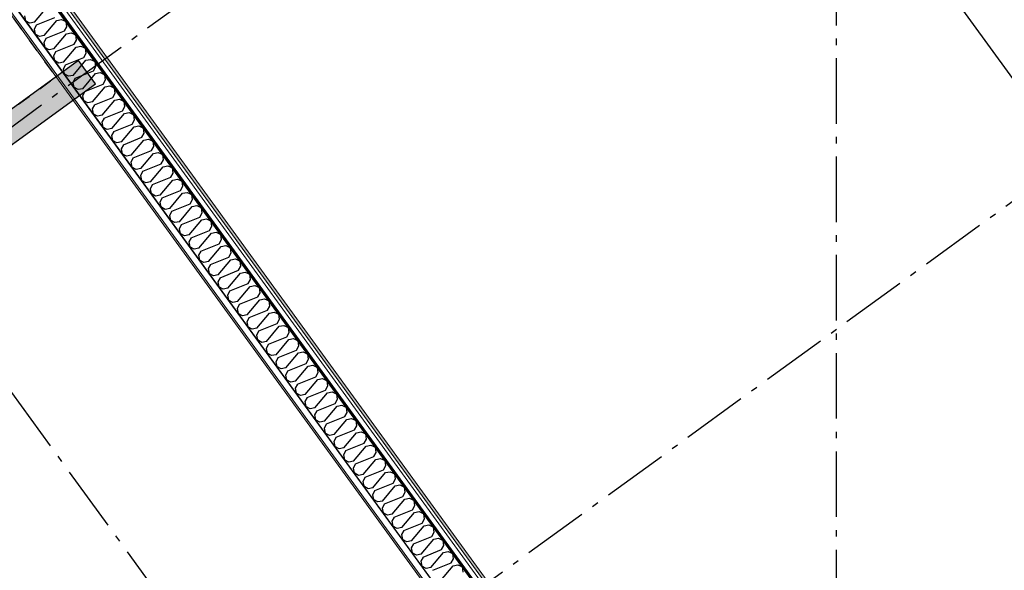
# Model space of a CAD drawing. Header units: millimetres. Extents: x -150 to 340869, y -1115 to 365939.
# Tile 190 of 193: x 329411 to 336925, y 343873 to 348075. Entities that reach past the tile are written whole.
import ezdxf
from ezdxf.enums import TextEntityAlignment as Align

# ---------------------------------------------------------------- set-up
doc = ezdxf.new("R2010")
doc.units = ezdxf.units.MM
doc.header["$LTSCALE"] = 0.5
doc.header["$MEASUREMENT"] = 0
for name, pattern in [('Akselinje', [1500, 1000, -200, 100, -200]), ('PLINE', [0]), ('Stipling', [400, 200, -200])]:
    doc.linetypes.add(name, pattern=pattern)
for name, color, linetype in [('232- Ikke-bærende yttervegger (Skravur)(Nye konstruksjoner)', 7, 'Continuous'), ('232- Ikke-bærende yttervegger(Nye konstruksjoner)', 7, 'Continuous'), ('255- Gulvoverflate(Nye konstruksjoner)', 7, 'Continuous'), ('82-- Modullinjer(Nye konstruksjoner)', 7, 'Continuous'), ('842-M___1_50 Målsetting bygning(Nye konstruksjoner)', 7, 'Continuous'), ('862- M___Nettoareal(Nye konstruksjoner)', 7, 'Continuous'), ('862- M___Nettoareal(Polylinje)(Nye konstruksjoner)', 7, 'Continuous'), ('862- M___Nettoareal(Tekst)(Nye konstruksjoner)', 7, 'Continuous')]:
    doc.layers.add(name, color=color, linetype=linetype)
doc.layers.add('235- Utvendig kledning og overflate(Nye konstruksjoner)', color=7, linetype='Continuous', lineweight=0)
doc.layers.add('236- Innvendig kledning og overflate(Nye konstruksjoner)', color=7, linetype='Continuous', lineweight=0)
doc.styles.add('GENERATED_STYLE_1', font='txt')
doc.styles.add('GENERATED_STYLE_2', font='arial.ttf')
doc.styles.add('GENERATED_STYLE_4', font='arial.ttf')
doc.dimstyles.new('GENERATED_STYLE__3', dxfattribs={"dimtxt": 100, "dimasz": 95, "dimexe": 0.18, "dimexo": 0.0625, "dimgap": 0, "dimtad": 1, "dimdec": 0, "dimzin": 0, "dimdsep": 46, "dimtxsty": 'GENERATED_STYLE_2', "dimblk": 'ARROWHEAD_6', "dimblk1": 'ARROWHEAD_6', "dimblk2": 'ARROWHEAD_6', "dimcen": 0.09, "dimse1": 1, "dimse2": 1, "dimclrd": 256, "dimclre": 256, "dimclrt": 256, "dimadec": 1, "dimazin": 0, "dimtfac": 1, "dimtdec": 4, "dimtmove": 0, "dimatfit": 3, "dimfxl": 1, "dimtolj": 1, "dimtzin": 0, "dimarcsym": 0})
pattern_1 = [(0, (0, 0), (0, 43.30127), [0, -25]), (0, (12.5, 21.65), (0, 43.30127), [0, -25])]

# ---------------------------------------------------------------- blocks, each defined once
blk = doc.blocks.new('Ikke målbart areal__4', base_point=(322265.2, 352860.9))
at = {"layer": '862- M___Nettoareal(Polylinje)(Nye konstruksjoner)', "linetype": 'Stipling', "flags": 128}
blk.add_lwpolyline([(325033.1, 354047.8), (317110.9, 354047.8), (317110.9, 351613.4), (323792.6, 351613.4), (327720, 346207.8), (329689.5, 347638.8)], close=True, dxfattribs=at)
at = {"layer": '862- M___Nettoareal(Tekst)(Nye konstruksjoner)', "style": 'GENERATED_STYLE_1'}
for tag, p in [('ROOM_NAME', (321717.3, 353006.5)), ('DUMMY_861', (322813.1, 353049.1)), ('DUMMY_862', (321717.3, 352860.9))]:
    blk.add_attdef(tag, text='', height=100, dxfattribs=at).set_placement(p, align=Align.TOP_LEFT)
blk = doc.blocks.new('*X65')
at = {"layer": '232- Ikke-bærende yttervegger (Skravur)(Nye konstruksjoner)', "linetype": 'PLINE'}
for p, q in [((329524.8, 348055.7), (329621.1, 348170.6)), ((329448.3, 348103.8), (329455.4, 348066.5)), ((329488.6, 348048.3), (329455.4, 348066.5)), ((329524.8, 348055.7), (329488.6, 348048.3)), ((329540.3, 348034.4), (329679.4, 348090.5)), ((329598.5, 347954.2), (329694.8, 348069.2)), ((329694.8, 348069.2), (329731, 348076.5)), ((329731, 348076.5), (329766.6, 348060)), ((329771.3, 348021.1), (329766.6, 348060)), ((329540.3, 348034.4), (329522.1, 348002.3)), ((329522.1, 348002.3), (329529.1, 347965)), ((329562.4, 347946.8), (329529.1, 347965)), ((329614, 347932.9), (329753.1, 347989)), ((329672.3, 347852.7), (329768.6, 347967.7)), ((329753.1, 347989), (329771.3, 348021.1)), ((329768.6, 347967.7), (329804.7, 347975)), ((329804.7, 347975), (329840.4, 347958.6)), ((329598.5, 347954.2), (329562.4, 347946.8)), ((329614, 347932.9), (329595.8, 347900.8)), ((329595.8, 347900.8), (329602.8, 347863.5)), ((329687.8, 347831.4), (329826.8, 347887.5)), ((329826.8, 347887.5), (329845, 347919.6)), ((329845, 347919.6), (329840.4, 347958.6)), ((329636.1, 347845.3), (329602.8, 347863.5)), ((329672.3, 347852.7), (329636.1, 347845.3)), ((329687.8, 347831.4), (329669.6, 347799.3)), ((329746, 347751.2), (329842.3, 347866.2)), ((329842.3, 347866.2), (329878.5, 347873.5)), ((329878.5, 347873.5), (329914.1, 347857.1)), ((329900.6, 347786), (329918.8, 347818.1)), ((329918.8, 347818.1), (329914.1, 347857.1)), ((329669.6, 347799.3), (329676.6, 347762)), ((329709.8, 347743.9), (329676.6, 347762)), ((329746, 347751.2), (329709.8, 347743.9)), ((329761.5, 347729.9), (329900.6, 347786)), ((329819.7, 347649.7), (329916.1, 347764.7)), ((329916.1, 347764.7), (329952.2, 347772)), ((329952.2, 347772), (329987.8, 347755.6)), ((329992.5, 347716.6), (329987.8, 347755.6)), ((329761.5, 347729.9), (329743.3, 347697.8)), ((329743.3, 347697.8), (329750.3, 347660.5)), ((329783.6, 347642.4), (329750.3, 347660.5)), ((329835.2, 347628.4), (329974.3, 347684.5)), ((329893.5, 347548.2), (329989.8, 347663.2)), ((329974.3, 347684.5), (329992.5, 347716.6)), ((329989.8, 347663.2), (330026, 347670.6)), ((330026, 347670.6), (330061.6, 347654.1)), ((329819.7, 347649.7), (329783.6, 347642.4)), ((329835.2, 347628.4), (329817, 347596.3)), ((329817, 347596.3), (329824.1, 347559.1)), ((330048.1, 347583), (330066.2, 347615.1)), ((330066.2, 347615.1), (330061.6, 347654.1)), ((329857.3, 347540.9), (329824.1, 347559.1)), ((329893.5, 347548.2), (329857.3, 347540.9)), ((329909, 347526.9), (329890.8, 347494.8)), ((329909, 347526.9), (330048.1, 347583)), ((329967.2, 347446.7), (330063.5, 347561.7)), ((330063.5, 347561.7), (330099.7, 347569.1)), ((330099.7, 347569.1), (330135.3, 347552.6)), ((330121.8, 347481.5), (330140, 347513.6)), ((330140, 347513.6), (330135.3, 347552.6)), ((329890.8, 347494.8), (329897.8, 347457.6)), ((329931.1, 347439.4), (329897.8, 347457.6)), ((329967.2, 347446.7), (329931.1, 347439.4)), ((329982.7, 347425.4), (330121.8, 347481.5)), ((330041, 347345.3), (330137.3, 347460.2)), ((330137.3, 347460.2), (330173.4, 347467.6)), ((330173.4, 347467.6), (330209.1, 347451.1)), ((330213.7, 347412.1), (330209.1, 347451.1)), ((329982.7, 347425.4), (329964.5, 347393.3)), ((329964.5, 347393.3), (329971.5, 347356.1)), ((330056.5, 347323.9), (330195.5, 347380)), ((330114.7, 347243.8), (330211, 347358.7)), ((330195.5, 347380), (330213.7, 347412.1)), ((330211, 347358.7), (330247.2, 347366.1)), ((330247.2, 347366.1), (330282.8, 347349.6)), ((330004.8, 347337.9), (329971.5, 347356.1)), ((330041, 347345.3), (330004.8, 347337.9)), ((330056.5, 347323.9), (330038.3, 347291.8)), ((330038.3, 347291.8), (330045.3, 347254.6)), ((330269.3, 347278.5), (330287.5, 347310.6)), ((330287.5, 347310.6), (330282.8, 347349.6)), ((330078.5, 347236.4), (330045.3, 347254.6)), ((330114.7, 347243.8), (330078.5, 347236.4)), ((330130.2, 347222.4), (330112, 347190.3)), ((330130.2, 347222.4), (330269.3, 347278.5)), ((330188.4, 347142.3), (330284.8, 347257.2)), ((330284.8, 347257.2), (330320.9, 347264.6)), ((330320.9, 347264.6), (330356.5, 347248.1)), ((330343, 347177), (330361.2, 347209.1)), ((330361.2, 347209.1), (330356.5, 347248.1)), ((330112, 347190.3), (330119, 347153.1)), ((330152.3, 347134.9), (330119, 347153.1)), ((330188.4, 347142.3), (330152.3, 347134.9)), ((330203.9, 347120.9), (330343, 347177)), ((330262.2, 347040.8), (330358.5, 347155.7)), ((330358.5, 347155.7), (330394.7, 347163.1)), ((330394.7, 347163.1), (330430.3, 347146.6)), ((330434.9, 347107.7), (330430.3, 347146.6)), ((330203.9, 347120.9), (330185.7, 347088.8)), ((330185.7, 347088.8), (330192.8, 347051.6)), ((330277.7, 347019.4), (330416.7, 347075.5)), ((330416.7, 347075.5), (330434.9, 347107.7)), ((330432.2, 347054.2), (330468.4, 347061.6)), ((330468.4, 347061.6), (330504, 347045.1)), ((330226, 347033.4), (330192.8, 347051.6)), ((330262.2, 347040.8), (330226, 347033.4)), ((330277.7, 347019.4), (330259.5, 346987.3)), ((330259.5, 346987.3), (330266.5, 346950.1)), ((330335.9, 346939.3), (330432.2, 347054.2)), ((330490.5, 346974), (330508.7, 347006.2)), ((330508.7, 347006.2), (330504, 347045.1)), ((330299.8, 346931.9), (330266.5, 346950.1)), ((330335.9, 346939.3), (330299.8, 346931.9)), ((330351.4, 346918), (330333.2, 346885.8)), ((330351.4, 346918), (330490.5, 346974)), ((330409.7, 346837.8), (330506, 346952.7)), ((330506, 346952.7), (330542.1, 346960.1)), ((330542.1, 346960.1), (330577.8, 346943.6)), ((330582.4, 346904.7), (330577.8, 346943.6)), ((330333.2, 346885.8), (330340.2, 346848.6)), ((330373.5, 346830.4), (330340.2, 346848.6)), ((330409.7, 346837.8), (330373.5, 346830.4)), ((330425.2, 346816.5), (330564.2, 346872.5)), ((330483.4, 346736.3), (330579.7, 346851.2)), ((330564.2, 346872.5), (330582.4, 346904.7)), ((330579.7, 346851.2), (330615.9, 346858.6)), ((330615.9, 346858.6), (330651.5, 346842.1)), ((330656.2, 346803.2), (330651.5, 346842.1)), ((330425.2, 346816.5), (330407, 346784.3)), ((330407, 346784.3), (330414, 346747.1)), ((330498.9, 346715), (330638, 346771.1)), ((330638, 346771.1), (330656.2, 346803.2)), ((330447.2, 346728.9), (330414, 346747.1)), ((330483.4, 346736.3), (330447.2, 346728.9)), ((330498.9, 346715), (330480.7, 346682.9)), ((330480.7, 346682.9), (330487.7, 346645.6)), ((330557.1, 346634.8), (330653.5, 346749.7)), ((330653.5, 346749.7), (330689.6, 346757.1)), ((330689.6, 346757.1), (330725.2, 346740.6)), ((330711.7, 346669.6), (330729.9, 346701.7)), ((330729.9, 346701.7), (330725.2, 346740.6)), ((330521, 346627.4), (330487.7, 346645.6)), ((330557.1, 346634.8), (330521, 346627.4)), ((330572.6, 346613.5), (330554.4, 346581.4)), ((330572.6, 346613.5), (330711.7, 346669.6)), ((330630.9, 346533.3), (330727.2, 346648.2)), ((330727.2, 346648.2), (330763.4, 346655.6)), ((330763.4, 346655.6), (330799, 346639.1)), ((330803.6, 346600.2), (330799, 346639.1)), ((330554.4, 346581.4), (330561.5, 346544.1)), ((330594.7, 346525.9), (330561.5, 346544.1)), ((330630.9, 346533.3), (330594.7, 346525.9)), ((330646.4, 346512), (330785.4, 346568.1)), ((330704.6, 346431.8), (330800.9, 346546.7)), ((330785.4, 346568.1), (330803.6, 346600.2)), ((330800.9, 346546.7), (330837.1, 346554.1)), ((330837.1, 346554.1), (330872.7, 346537.6)), ((330877.4, 346498.7), (330872.7, 346537.6)), ((330646.4, 346512), (330628.2, 346479.9)), ((330628.2, 346479.9), (330635.2, 346442.6)), ((330720.1, 346410.5), (330859.2, 346466.6)), ((330859.2, 346466.6), (330877.4, 346498.7)), ((330668.5, 346424.4), (330635.2, 346442.6)), ((330704.6, 346431.8), (330668.5, 346424.4)), ((330720.1, 346410.5), (330701.9, 346378.4)), ((330778.4, 346330.3), (330874.7, 346445.2)), ((330874.7, 346445.2), (330910.8, 346452.6)), ((330910.8, 346452.6), (330946.4, 346436.1)), ((330932.9, 346365.1), (330951.1, 346397.2)), ((330951.1, 346397.2), (330946.4, 346436.1)), ((330701.9, 346378.4), (330708.9, 346341.1)), ((330742.2, 346322.9), (330708.9, 346341.1)), ((330778.4, 346330.3), (330742.2, 346322.9)), ((330793.9, 346309), (330775.7, 346276.9)), ((330793.9, 346309), (330932.9, 346365.1)), ((330852.1, 346228.8), (330948.4, 346343.8)), ((330948.4, 346343.8), (330984.6, 346351.1)), ((330984.6, 346351.1), (331020.2, 346334.7)), ((331024.9, 346295.7), (331020.2, 346334.7)), ((330775.7, 346276.9), (330782.7, 346239.6)), ((330815.9, 346221.4), (330782.7, 346239.6)), ((330867.6, 346207.5), (331006.7, 346263.6)), ((330925.8, 346127.3), (331022.2, 346242.3)), ((331006.7, 346263.6), (331024.9, 346295.7)), ((331022.2, 346242.3), (331058.3, 346249.6)), ((331058.3, 346249.6), (331093.9, 346233.2)), ((331098.6, 346194.2), (331093.9, 346233.2)), ((330852.1, 346228.8), (330815.9, 346221.4)), ((330867.6, 346207.5), (330849.4, 346175.4)), ((330849.4, 346175.4), (330856.4, 346138.1)), ((330941.3, 346106), (331080.4, 346162.1)), ((331080.4, 346162.1), (331098.6, 346194.2)), ((330889.7, 346120), (330856.4, 346138.1)), ((330925.8, 346127.3), (330889.7, 346120)), ((330941.3, 346106), (330923.1, 346073.9)), ((330999.6, 346025.8), (331095.9, 346140.8)), ((331095.9, 346140.8), (331132.1, 346148.1)), ((331132.1, 346148.1), (331167.7, 346131.7)), ((331154.1, 346060.6), (331172.3, 346092.7)), ((331172.3, 346092.7), (331167.7, 346131.7)), ((330923.1, 346073.9), (330930.2, 346036.6)), ((330963.4, 346018.5), (330930.2, 346036.6)), ((330999.6, 346025.8), (330963.4, 346018.5)), ((331015.1, 346004.5), (331154.1, 346060.6)), ((331073.3, 345924.3), (331169.6, 346039.3)), ((331169.6, 346039.3), (331205.8, 346046.7)), ((331205.8, 346046.7), (331241.4, 346030.2)), ((331246.1, 345991.2), (331241.4, 346030.2)), ((331015.1, 346004.5), (330996.9, 345972.4)), ((330996.9, 345972.4), (331003.9, 345935.1)), ((331037.2, 345917), (331003.9, 345935.1)), ((331088.8, 345903), (331227.9, 345959.1)), ((331147.1, 345822.8), (331243.4, 345937.8)), ((331227.9, 345959.1), (331246.1, 345991.2)), ((331243.4, 345937.8), (331279.5, 345945.2)), ((331279.5, 345945.2), (331315.1, 345928.7)), ((331073.3, 345924.3), (331037.2, 345917)), ((331088.8, 345903), (331070.6, 345870.9)), ((331070.6, 345870.9), (331077.6, 345833.7)), ((331162.6, 345801.5), (331301.6, 345857.6)), ((331301.6, 345857.6), (331319.8, 345889.7)), ((331319.8, 345889.7), (331315.1, 345928.7)), ((331110.9, 345815.5), (331077.6, 345833.7)), ((331147.1, 345822.8), (331110.9, 345815.5)), ((331162.6, 345801.5), (331144.4, 345769.4)), ((331220.8, 345721.4), (331317.1, 345836.3)), ((331317.1, 345836.3), (331353.3, 345843.7)), ((331353.3, 345843.7), (331388.9, 345827.2)), ((331375.4, 345756.1), (331393.6, 345788.2)), ((331393.6, 345788.2), (331388.9, 345827.2)), ((331144.4, 345769.4), (331151.4, 345732.2)), ((331184.6, 345714), (331151.4, 345732.2)), ((331220.8, 345721.4), (331184.6, 345714)), ((331236.3, 345700), (331375.4, 345756.1)), ((331294.5, 345619.9), (331390.9, 345734.8)), ((331390.9, 345734.8), (331427, 345742.2)), ((331427, 345742.2), (331462.6, 345725.7)), ((331467.3, 345686.7), (331462.6, 345725.7)), ((331236.3, 345700), (331218.1, 345667.9)), ((331218.1, 345667.9), (331225.1, 345630.7)), ((331258.4, 345612.5), (331225.1, 345630.7)), ((331310, 345598.5), (331449.1, 345654.6)), ((331368.3, 345518.4), (331464.6, 345633.3)), ((331449.1, 345654.6), (331467.3, 345686.7)), ((331464.6, 345633.3), (331500.8, 345640.7)), ((331500.8, 345640.7), (331536.4, 345624.2)), ((331294.5, 345619.9), (331258.4, 345612.5)), ((331310, 345598.5), (331291.8, 345566.4)), ((331291.8, 345566.4), (331298.9, 345529.2)), ((331522.8, 345553.1), (331541, 345585.2)), ((331541, 345585.2), (331536.4, 345624.2)), ((331332.1, 345511), (331298.9, 345529.2)), ((331368.3, 345518.4), (331332.1, 345511)), ((331383.8, 345497), (331365.6, 345464.9)), ((331383.8, 345497), (331522.8, 345553.1)), ((331442, 345416.9), (331538.3, 345531.8)), ((331538.3, 345531.8), (331574.5, 345539.2)), ((331574.5, 345539.2), (331610.1, 345522.7)), ((331596.6, 345451.6), (331614.8, 345483.7)), ((331614.8, 345483.7), (331610.1, 345522.7)), ((331365.6, 345464.9), (331372.6, 345427.7)), ((331405.9, 345409.5), (331372.6, 345427.7)), ((331442, 345416.9), (331405.9, 345409.5)), ((331457.5, 345395.5), (331596.6, 345451.6)), ((331515.8, 345315.4), (331612.1, 345430.3)), ((331612.1, 345430.3), (331648.2, 345437.7)), ((331648.2, 345437.7), (331683.8, 345421.2)), ((331688.5, 345382.3), (331683.8, 345421.2)), ((331457.5, 345395.5), (331439.3, 345363.4)), ((331439.3, 345363.4), (331446.3, 345326.2)), ((331531.2, 345294.1), (331670.3, 345350.1)), ((331670.3, 345350.1), (331688.5, 345382.3)), ((331685.8, 345328.8), (331722, 345336.2)), ((331722, 345336.2), (331757.6, 345319.7)), ((331479.6, 345308), (331446.3, 345326.2)), ((331515.8, 345315.4), (331479.6, 345308)), ((331531.2, 345294.1), (331513.1, 345261.9)), ((331513.1, 345261.9), (331520.1, 345224.7)), ((331589.5, 345213.9), (331685.8, 345328.8)), ((331744.1, 345248.6), (331762.3, 345280.8)), ((331762.3, 345280.8), (331757.6, 345319.7)), ((331553.3, 345206.5), (331520.1, 345224.7)), ((331589.5, 345213.9), (331553.3, 345206.5)), ((331605, 345192.6), (331586.8, 345160.4)), ((331605, 345192.6), (331744.1, 345248.6)), ((331663.2, 345112.4), (331759.6, 345227.3)), ((331759.6, 345227.3), (331795.7, 345234.7)), ((331795.7, 345234.7), (331831.3, 345218.2)), ((331836, 345179.3), (331831.3, 345218.2)), ((331586.8, 345160.4), (331593.8, 345123.2)), ((331627.1, 345105), (331593.8, 345123.2)), ((331663.2, 345112.4), (331627.1, 345105)), ((331678.7, 345091.1), (331817.8, 345147.2)), ((331737, 345010.9), (331833.3, 345125.8)), ((331817.8, 345147.2), (331836, 345179.3)), ((331833.3, 345125.8), (331869.5, 345133.2)), ((331869.5, 345133.2), (331905.1, 345116.7)), ((331909.7, 345077.8), (331905.1, 345116.7)), ((331678.7, 345091.1), (331660.5, 345059)), ((331660.5, 345059), (331667.6, 345021.7)), ((331752.5, 344989.6), (331891.5, 345045.7)), ((331891.5, 345045.7), (331909.7, 345077.8)), ((331907, 345024.3), (331943.2, 345031.7)), ((331943.2, 345031.7), (331978.8, 345015.2)), ((331700.8, 345003.5), (331667.6, 345021.7)), ((331737, 345010.9), (331700.8, 345003.5)), ((331752.5, 344989.6), (331734.3, 344957.5)), ((331734.3, 344957.5), (331741.3, 344920.2)), ((331810.7, 344909.4), (331907, 345024.3)), ((331965.3, 344944.2), (331983.5, 344976.3)), ((331983.5, 344976.3), (331978.8, 345015.2)), ((331774.6, 344902), (331741.3, 344920.2)), ((331810.7, 344909.4), (331774.6, 344902)), ((331826.2, 344888.1), (331808, 344856)), ((331826.2, 344888.1), (331965.3, 344944.2)), ((331884.5, 344807.9), (331980.8, 344922.8)), ((331980.8, 344922.8), (332016.9, 344930.2)), ((332016.9, 344930.2), (332052.5, 344913.7)), ((332057.2, 344874.8), (332052.5, 344913.7)), ((331808, 344856), (331815, 344818.7)), ((331848.3, 344800.5), (331815, 344818.7)), ((331884.5, 344807.9), (331848.3, 344800.5)), ((331899.9, 344786.6), (332039, 344842.7)), ((331958.2, 344706.4), (332054.5, 344821.3)), ((332039, 344842.7), (332057.2, 344874.8)), ((332054.5, 344821.3), (332090.7, 344828.7)), ((332090.7, 344828.7), (332126.3, 344812.2)), ((332131, 344773.3), (332126.3, 344812.2)), ((331899.9, 344786.6), (331881.8, 344754.5)), ((331881.8, 344754.5), (331888.8, 344717.2)), ((331973.7, 344685.1), (332112.8, 344741.2)), ((332112.8, 344741.2), (332131, 344773.3)), ((331922, 344699), (331888.8, 344717.2)), ((331958.2, 344706.4), (331922, 344699)), ((331973.7, 344685.1), (331955.5, 344653)), ((332031.9, 344604.9), (332128.3, 344719.9)), ((332128.3, 344719.9), (332164.4, 344727.2)), ((332164.4, 344727.2), (332200, 344710.8)), ((332186.5, 344639.7), (332204.7, 344671.8)), ((332204.7, 344671.8), (332200, 344710.8)), ((331955.5, 344653), (331962.5, 344615.7)), ((331995.8, 344597.5), (331962.5, 344615.7)), ((332031.9, 344604.9), (331995.8, 344597.5)), ((332047.4, 344583.6), (332029.2, 344551.5)), ((332047.4, 344583.6), (332186.5, 344639.7)), ((332105.7, 344503.4), (332202, 344618.4)), ((332202, 344618.4), (332238.2, 344625.7)), ((332238.2, 344625.7), (332273.8, 344609.3)), ((332278.4, 344570.3), (332273.8, 344609.3)), ((332029.2, 344551.5), (332036.3, 344514.2)), ((332069.5, 344496), (332036.3, 344514.2)), ((332105.7, 344503.4), (332069.5, 344496)), ((332121.2, 344482.1), (332260.2, 344538.2)), ((332179.4, 344401.9), (332275.7, 344516.9)), ((332260.2, 344538.2), (332278.4, 344570.3)), ((332275.7, 344516.9), (332311.9, 344524.2)), ((332311.9, 344524.2), (332347.5, 344507.8)), ((332352.2, 344468.8), (332347.5, 344507.8)), ((332121.2, 344482.1), (332103, 344450)), ((332103, 344450), (332110, 344412.7)), ((332194.9, 344380.6), (332334, 344436.7)), ((332334, 344436.7), (332352.2, 344468.8)), ((332143.2, 344394.6), (332110, 344412.7)), ((332179.4, 344401.9), (332143.2, 344394.6)), ((332194.9, 344380.6), (332176.7, 344348.5)), ((332253.2, 344300.4), (332349.5, 344415.4)), ((332349.5, 344415.4), (332385.6, 344422.8)), ((332385.6, 344422.8), (332421.2, 344406.3)), ((332407.7, 344335.2), (332425.9, 344367.3)), ((332425.9, 344367.3), (332421.2, 344406.3)), ((332176.7, 344348.5), (332183.7, 344311.2)), ((332217, 344293.1), (332183.7, 344311.2)), ((332253.2, 344300.4), (332217, 344293.1)), ((332268.6, 344279.1), (332250.5, 344247)), ((332268.6, 344279.1), (332407.7, 344335.2)), ((332326.9, 344198.9), (332423.2, 344313.9)), ((332423.2, 344313.9), (332459.4, 344321.3)), ((332459.4, 344321.3), (332495, 344304.8)), ((332499.6, 344265.8), (332495, 344304.8)), ((332250.5, 344247), (332257.5, 344209.8)), ((332290.7, 344191.6), (332257.5, 344209.8)), ((332342.4, 344177.6), (332481.5, 344233.7)), ((332400.6, 344097.5), (332496.9, 344212.4)), ((332481.5, 344233.7), (332499.6, 344265.8)), ((332496.9, 344212.4), (332533.1, 344219.8)), ((332533.1, 344219.8), (332568.7, 344203.3)), ((332573.4, 344164.3), (332568.7, 344203.3)), ((332326.9, 344198.9), (332290.7, 344191.6)), ((332342.4, 344177.6), (332324.2, 344145.5)), ((332324.2, 344145.5), (332331.2, 344108.3)), ((332416.1, 344076.1), (332555.2, 344132.2)), ((332555.2, 344132.2), (332573.4, 344164.3)), ((332364.5, 344090.1), (332331.2, 344108.3)), ((332400.6, 344097.5), (332364.5, 344090.1)), ((332416.1, 344076.1), (332397.9, 344044)), ((332474.4, 343996), (332570.7, 344110.9)), ((332570.7, 344110.9), (332606.9, 344118.3)), ((332606.9, 344118.3), (332642.5, 344101.8)), ((332628.9, 344030.7), (332647.1, 344062.8)), ((332647.1, 344062.8), (332642.5, 344101.8)), ((332397.9, 344044), (332405, 344006.8)), ((332438.2, 343988.6), (332405, 344006.8)), ((332474.4, 343996), (332438.2, 343988.6)), ((332489.9, 343974.6), (332628.9, 344030.7)), ((332548.1, 343894.5), (332644.4, 344009.4)), ((332644.4, 344009.4), (332680.6, 344016.8)), ((332680.6, 344016.8), (332716.2, 344000.3)), ((332720.9, 343961.3), (332716.2, 344000.3)), ((332489.9, 343974.6), (332471.7, 343942.5)), ((332471.7, 343942.5), (332478.7, 343905.3)), ((332511.9, 343887.1), (332478.7, 343905.3)), ((332563.6, 343873.1), (332702.7, 343929.2)), ((332621.9, 343793), (332718.2, 343907.9)), ((332702.7, 343929.2), (332720.9, 343961.3)), ((332718.2, 343907.9), (332754.3, 343915.3)), ((332754.3, 343915.3), (332789.9, 343898.8)), ((332548.1, 343894.5), (332511.9, 343887.1)), ((332794.6, 343859.8), (332789.9, 343898.8))]:
    blk.add_line(p, q, dxfattribs=at)
blk = doc.blocks.new('Standard grid marker[21]', base_point=(338110.8, 347502.7))
at = {"layer": '82-- Modullinjer(Nye konstruksjoner)', "linetype": 'Akselinje'}
blk.add_line((337949, 347385.1), (319629.9, 334075.5), dxfattribs=at)
at = {"layer": '82-- Modullinjer(Nye konstruksjoner)', "style": 'GENERATED_STYLE_4'}
for tag, p in [('AC_MarkerText_1_0', (338211.9, 347629.8)), ('AC_MarkerText_1_1', (319366.9, 333938.2))]:
    blk.add_attdef(tag, text='', height=100, rotation=360, dxfattribs=at).set_placement(p, align=Align.TOP_CENTER)
blk = doc.blocks.new('Standard grid marker[22]', base_point=(335201.2, 351507.3))
at = {"layer": '82-- Modullinjer(Nye konstruksjoner)', "linetype": 'Akselinje'}
blk.add_line((335039.4, 351389.7), (316720.3, 338080.1), dxfattribs=at)
at = {"layer": '82-- Modullinjer(Nye konstruksjoner)', "style": 'GENERATED_STYLE_4'}
for tag, p in [('AC_MarkerText_1_0', (335302.4, 351634.5)), ('AC_MarkerText_1_1', (316457.4, 337942.8))]:
    blk.add_attdef(tag, text='', height=100, rotation=360, dxfattribs=at).set_placement(p, align=Align.TOP_CENTER)
blk = doc.blocks.new('Standard grid marker[25]', base_point=(336671.1, 338556.8))
at = {"layer": '82-- Modullinjer(Nye konstruksjoner)', "linetype": 'Akselinje'}
blk.add_line((336553.6, 338718.6), (329039.2, 349061.2), dxfattribs=at)
at = {"layer": '82-- Modullinjer(Nye konstruksjoner)', "style": 'GENERATED_STYLE_4'}
blk.add_attdef('AC_MarkerText_1', text='', height=100, rotation=360, dxfattribs=at).set_placement((336744.6, 338508.8), align=Align.TOP_CENTER)
blk = doc.blocks.new('Standard grid marker[27]', base_point=(335053.1, 337381.2))
at = {"layer": '82-- Modullinjer(Nye konstruksjoner)', "linetype": 'Akselinje'}
blk.add_line((334935.5, 337543), (327421.2, 347885.6), dxfattribs=at)
at = {"layer": '82-- Modullinjer(Nye konstruksjoner)', "style": 'GENERATED_STYLE_4'}
blk.add_attdef('AC_MarkerText_1', text='', height=100, rotation=360, dxfattribs=at).set_placement((335126.6, 337333.2), align=Align.TOP_CENTER)
blk = doc.blocks.new('Standard grid marker[34]', base_point=(335645.3, 339580.5))
at = {"layer": '82-- Modullinjer(Nye konstruksjoner)', "linetype": 'Akselinje'}
blk.add_line((335645.3, 339780.5), (335645.3, 363467.1), dxfattribs=at)
blk = doc.blocks.new('*D133')
at = {"layer": '842-M___1_50 Målsetting bygning(Nye konstruksjoner)', "linetype": 'PLINE'}
for p, q in [((329710.4, 357641.4), (334524.4, 351015.6)), ((334448.6, 350960.4), (334600.3, 351070.7)), ((334594.2, 351004.5), (334454.6, 351026.6)), ((334524.4, 351015.6), (337433.9, 347010.9)), ((337358.1, 346955.8), (337509.8, 347066)), ((337503.8, 346999.9), (337364.1, 347022)), ((337433.9, 347010.9), (339550, 344098.5))]:
    blk.add_line(p, q, dxfattribs=at)
at = {"layer": '842-M___1_50 Målsetting bygning(Nye konstruksjoner)', "insert": (335894.5, 349163.8), "char_height": 100, "attachment_point": 7, "rotation": 306, "style": 'GENERATED_STYLE_2'}
blk.add_mtext('\\A1;{\\pql;\\fArial|b0|i0|c0|p0;\\W1.000000;4\xa0950}', dxfattribs=at)
blk = doc.blocks.new('ARROWHEAD_6')
at = {"linetype": 'Continuous'}
for p, q in [((0, 0), (-1, 0)), ((-0.5, -0.5), (0.5, 0.5))]:
    blk.add_line(p, q, dxfattribs=at)
blk = doc.blocks.new('*D135')
at = {"layer": '842-M___1_50 Målsetting bygning(Nye konstruksjoner)', "linetype": 'PLINE'}
for p, q in [((330181.9, 357983.9), (330333.6, 358094.1)), ((330327.6, 358028), (330187.9, 358050.1)), ((330213.7, 358099.7), (330257.7, 358039)), ((330257.7, 358039), (340150.2, 344423.3)), ((340074.3, 344368.2), (340226, 344478.4)), ((340080.3, 344434.3), (340220, 344412.2)), ((340150.2, 344423.3), (340194.3, 344362.6))]:
    blk.add_line(p, q, dxfattribs=at)
at = {"layer": '842-M___1_50 Målsetting bygning(Nye konstruksjoner)', "insert": (335096.9, 351412.6), "char_height": 100, "attachment_point": 7, "rotation": 306, "style": 'GENERATED_STYLE_2'}
blk.add_mtext('\\A1;{\\pql;\\fArial|b0|i0|c0|p0;\\W1.000000;16\xa0830}', dxfattribs=at)

msp = doc.modelspace()

# ---------------------------------------------------------------- hatches: boundary and pattern name
at = {"layer": '232- Ikke-bærende yttervegger (Skravur)(Nye konstruksjoner)', "linetype": 'Continuous'}
h = msp.add_hatch(dxfattribs=at)
h.set_pattern_fill('Skrålinjer_2', color=256, style=0, pattern_type=2)
h.set_pattern_definition([(171, (0, 0), (12.514757, 79.015067), [80, 0])])
h.paths.add_polyline_path([(325227.2, 354428.8), (335129.7, 340799.2), (335145.1, 340810.4), (325250.7, 354428.8)])
h = msp.add_hatch(dxfattribs=at)
h.set_pattern_fill('Prikker_tett', color=256, style=0, pattern_type=2)
h.set_pattern_definition(pattern_1)
h.paths.add_polyline_path([(325191, 354357.8), (335030.5, 340814.9), (335040.2, 340821.9), (325205.8, 354357.8)])
h = msp.add_hatch(dxfattribs=at)
h.set_pattern_fill('Prikker_tett', color=256, style=0, pattern_type=2)
h.set_pattern_definition(pattern_1)
h.paths.add_polyline_path([(325033.1, 354047.8), (334597.5, 340883.5), (334608, 340891.1), (325049.1, 354047.8)])
msp.add_hatch(color=256, dxfattribs=at).paths.add_polyline_path([(325064.1, 354108.8), (334682.7, 340870), (334683.5, 340870.6), (325065.4, 354108.8)])
h = msp.add_hatch(dxfattribs=at)
h.set_pattern_fill('Betong_strukturell', color=256, style=0, pattern_type=2)
h.set_pattern_definition([(36, (0, 0), (-183.25332, 252.22655), [30, -150.00001]), (36, (-18.8, 179), (-183.25332, 252.22655), [30, -150.00001]), (96, (0, 0), (310.06125, 32.58875), [30, -150.00001]), (96, (145.62, 105.8), (310.06125, 32.58875), [30, -150.00001]), (156, (24.27, 17.63), (126.80794, 284.8153), [30, -150.00001]), (156, (169.9, 123.43), (126.80794, 284.8153), [30, -150.00001]), (36, (-17.634, 24.27), (-35.267117, 48.541021), [0, -60.000002, 0, -90.000004]), (81, (6.637, 41.904), (-59.261303, 9.386068), [0, -45.000002, 0, -75.000003])])
h.paths.add_polyline_path([(329859.4, 347762.2), (321186.8, 341461.2), (321316.1, 341283.2), (329988.7, 347584.2)])

# ---------------------------------------------------------------- linework, layer by layer
at = {"layer": '232- Ikke-bærende yttervegger(Nye konstruksjoner)', "linetype": 'PLINE'}
for p, q in [((325065.4, 354108.8), (334683.5, 340870.6)), ((325099, 354060.8), (334654.5, 340908.8)), ((334884.8, 341015.5), (325371.2, 354109.8))]:
    msp.add_line(p, q, dxfattribs=at)
at = {"layer": '232- Ikke-bærende yttervegger(Nye konstruksjoner)', "linetype": 'PLINE', "flags": 128}
for points in [[(329859.4, 347762.2), (326363.7, 345222.4)], [(329988.7, 347584.2), (329859.4, 347762.2)], [(321316.1, 341283.2), (329988.7, 347584.2)]]:
    msp.add_lwpolyline(points, dxfattribs=at)
at = {"layer": '235- Utvendig kledning og overflate(Nye konstruksjoner)', "linetype": 'PLINE'}
for p, q in [((335040.2, 340821.9), (325205.8, 354357.8)), ((335076.4, 340833.4), (325241.6, 354369.8)), ((335116.2, 340817.8), (325243.9, 354405.8))]:
    msp.add_line(p, q, dxfattribs=at)
at = {"layer": '235- Utvendig kledning og overflate(Nye konstruksjoner)', "linetype": 'PLINE', "flags": 128}
msp.add_lwpolyline([(335145.1, 340810.4), (325250.7, 354428.8)], dxfattribs=at)
at = {"layer": '236- Innvendig kledning og overflate(Nye konstruksjoner)', "linetype": 'PLINE'}
msp.add_line((325049.1, 354047.8), (334608, 340891.1), dxfattribs=at)
at = {"layer": '236- Innvendig kledning og overflate(Nye konstruksjoner)', "linetype": 'PLINE', "flags": 128}
msp.add_lwpolyline([(325033.1, 354047.8), (334597.5, 340883.5)], dxfattribs=at)
at = {"layer": '255- Gulvoverflate(Nye konstruksjoner)', "linetype": 'PLINE', "flags": 128}
msp.add_lwpolyline([(308450.9, 354357.8), (312050.9, 354357.8), (325191, 354357.8), (332914.5, 343727.4), (335030.5, 340814.9), (326196.1, 334396.3), (323365.9, 338291.7), (321018.9, 341522.1), (319627, 343437.8), (314670.9, 343437.8), (308450.9, 343437.8), (308450.9, 349447.8), (312260.9, 349447.8), (312260.9, 352047.8), (308450.9, 352047.8)], close=True, dxfattribs=at)
msp.add_lwpolyline([(308450.9, 354357.8), (312050.9, 354357.8), (325191, 354357.8), (332914.5, 343727.4), (335030.5, 340814.9), (326196.1, 334396.3), (323365.9, 338291.7), (321018.9, 341522.1), (319627, 343437.8), (314670.9, 343437.8), (308450.9, 343437.8), (308450.9, 349447.8), (312260.9, 349447.8), (312260.9, 352047.8), (308450.9, 352047.8)], close=True, dxfattribs=at)

# ---------------------------------------------------------------- block references
at = {"layer": '232- Ikke-bærende yttervegger(Nye konstruksjoner)'}
msp.add_blockref('*X65', (0, 0), dxfattribs=at)
at = {"layer": '82-- Modullinjer(Nye konstruksjoner)', "linetype": 'PLINE'}
for name, p in [('Standard grid marker[34]', (335645.3, 339580.5)), ('Standard grid marker[22]', (335201.2, 351507.3)), ('Standard grid marker[25]', (336671.1, 338556.8)), ('Standard grid marker[27]', (335053.1, 337381.2)), ('Standard grid marker[21]', (338110.8, 347502.7))]:
    msp.add_blockref(name, p, dxfattribs=at)
at = {"layer": '862- M___Nettoareal(Nye konstruksjoner)', "linetype": 'Continuous'}
msp.add_blockref('Ikke målbart areal__4', (322265.2, 352860.9), dxfattribs=at)

# ---------------------------------------------------------------- dimensions: what is measured, and where the dimension line sits
at = {"layer": '842-M___1_50 Målsetting bygning(Nye konstruksjoner)', "linetype": 'Continuous'}
for base, p1, p2, picture, middle in [((340150.2, 344423.3), (330449.4, 358178.3), (334541.8, 340348.5), '*D135', (335260.5, 351272.4)), ((337433.9, 347010.9), (335478.7, 351708.9), (338388.3, 347704.3), '*D133', (336035.8, 349054.4))]:
    dim = msp.add_linear_dim(base=base, p1=p1, p2=p2, angle=306, dimstyle='GENERATED_STYLE__3', dxfattribs=at)
    dim.commit()
    dim.dimension.update_dxf_attribs({"geometry": picture, "text_midpoint": middle, "dimtype": 160, "text_rotation": 306})

doc.saveas('drawing.dxf')
